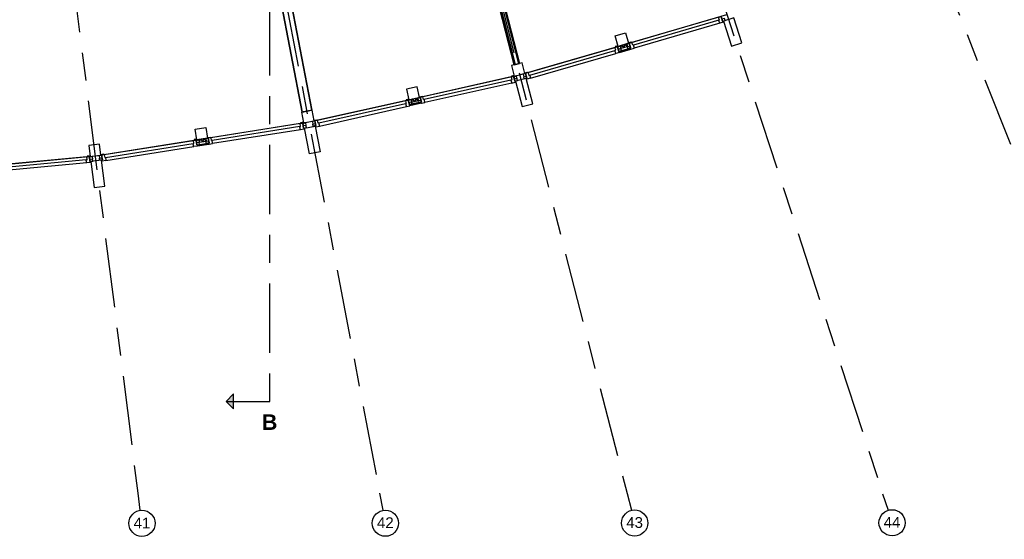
# Model space of a CAD drawing. Header units: millimetres. Extents: x -5940 to 121280, y -35718 to 26615.
# Tile 28 of 52: x 64383 to 86938, y -35713 to -23814. Entities that reach past the tile are written whole.
import ezdxf

# ---------------------------------------------------------------- set-up
doc = ezdxf.new("R2010")
doc.units = ezdxf.units.MM
doc.header["$LTSCALE"] = 100
doc.linetypes.add('Center', pattern=[31.75, 6.35, -4.7625, 15.875, -4.7625])
for name, color, linetype in [('AL21----_BUITENWAND', 3, 'Continuous'), ('AL22----_BINNENWAND', 2, 'Continuous'), ('AL28----_CONSTRUCTIES', 4, 'Continuous'), ('AL31----_BUITENKOZIJN', 1, 'Continuous'), ('BL$7----_DOORSNEDE', 8, 'Continuous'), ('BL$7----_STRAMIEN', 8, 'Continuous')]:
    doc.layers.add(name, color=color, linetype=linetype)
doc.styles.add('Arial_2', font='arial.ttf', dxfattribs={"height": 245.883234})
doc.styles.add('Arial_B', font='arialbd.ttf', dxfattribs={"height": 355.164671})

# ---------------------------------------------------------------- blocks, each defined once
blk = doc.blocks.new('Grid - r_3_0mm-7309776-_--_101 1e verdieping')
at = {"color": 0, "linetype": 'ByBlock', "lineweight": -2}
blk.add_circle((0, 0), 3, dxfattribs=at)
blk = doc.blocks.new('Section - 3_5 mm Head-7466073-_--_101 1e verdieping')
at = {"linetype": 'ByBlock', "lineweight": -2}
blk.add_hatch(color=0, dxfattribs=at).paths.add_polyline_path([(-1.75, 8.25), (0, 10), (1.75, 8.25)], flags=0)
at = {"color": 0, "linetype": 'ByBlock', "lineweight": -2}
for p, q in [((0, 10), (-1.75, 8.25)), ((0, 10), (-1.75, 8.25)), ((0, 10), (1.75, 8.25)), ((0, 10), (0, 0)), ((1.75, 8.25), (0, 10)), ((-1.75, 8.25), (1.75, 8.25))]:
    blk.add_line(p, q, dxfattribs=at)

msp = doc.modelspace()

# ---------------------------------------------------------------- linework, layer by layer
at = {"layer": 'AL21----_BUITENWAND'}
for p, q in [((78120.6, -24562.8), (78379.8, -24487.5)), ((78304.5, -24432.2), (78154.5, -24475.8)), ((73359.5, -25701.8), (73512, -25667.7)), ((73583.7, -25727.7), (73320.2, -25786.6)), ((68651.4, -26599.9), (68497.1, -26624.4)), ((68452.5, -26706.5), (68719.2, -26664.3))]:
    msp.add_line(p, q, dxfattribs=at)
at = {"layer": 'AL21----_BUITENWAND', "flags": 128}
for points in [[(80503.3, -23848.5), (80688.7, -24419.1), (80926.5, -24341.8), (80741.1, -23771.2), (80503.3, -23848.5), (80688.7, -24419.1), (80926.5, -24341.8), (80741.1, -23771.2)], [(78116.1, -24536.7), (78365.7, -24462.8), (78370, -24477.1), (78120.3, -24551.1)], [(75743.1, -25223.2), (75892.3, -25804.4), (76134.5, -25742.2), (75985.2, -25161.1), (75743.1, -25223.2), (75892.3, -25804.4), (76134.5, -25742.2), (75985.2, -25161.1)], [(73575, -25702.7), (73320.6, -25758.1), (73323.8, -25772.8), (73578.2, -25717.3)], [(70906, -26296.4), (71151.6, -26249.6), (71264, -26838.9), (71018.4, -26885.8)], [(68451.3, -26680.1), (68708.3, -26638), (68710.7, -26652.8), (68453.8, -26694.9)], [(66259, -27032.4), (66011, -27063.8), (66086.2, -27659), (66334.2, -27627.7)]]:
    msp.add_lwpolyline(points, close=True, dxfattribs=at)
for points in [[(78153.3, -24472.1), (78171, -24401.2), (78229.5, -24454), (78248.2, -24378.7), (78303.7, -24428.7)], [(73511.3, -25664), (73461.6, -25610.3), (73435.8, -25684.8), (73383.1, -25627.9), (73358.6, -25698.4)], [(68496.3, -26620.7), (68522.8, -26552.4), (68574.2, -26612.2), (68602.3, -26539.9), (68651, -26596.4)]]:
    msp.add_lwpolyline(points, dxfattribs=at)
at = {"layer": 'AL22----_BINNENWAND'}
for p, q in [((69532.8, -19055.5), (70844.5, -25931.5)), ((70854.3, -25929.5), (69542.7, -19053.6)), ((69542.7, -19053.6), (70854.3, -25929.6)), ((69752.9, -19013.5), (71064.5, -25889.4)), ((69752.9, -19013.5), (71064.5, -25889.5)), ((69764.5, -19021.3), (71074.4, -25887.6)), ((75711.6, -24849.3), (74371.9, -19631.6)), ((74371.9, -19631.6), (75711.6, -24849.3)), ((74402.4, -19649.6), (75735.8, -24843.1)), ((74493.7, -19703.6), (75808.5, -24824.5)), ((74524.1, -19721.6), (75832.7, -24818.2)), ((74524.1, -19721.6), (75832.7, -24818.2)), ((75711.6, -24849.3), (75832.7, -24818.2)), ((70854.3, -25929.6), (71064.5, -25889.5))]:
    msp.add_line(p, q, dxfattribs=at)
at = {"layer": 'AL28----_CONSTRUCTIES', "flags": 128}
for points in [[(78021, -24184.4), (78261.1, -24114.6), (78330.8, -24354.7), (78090.8, -24424.5)], [(75651.1, -24864.9), (75713.3, -25107), (75955.4, -25044.8), (75893.2, -24802.7), (75651.1, -24864.9), (75713.3, -25107), (75955.4, -25044.8), (75893.2, -24802.7)], [(73488.6, -25348.1), (73244.6, -25402.6), (73299.2, -25646.6), (73543.1, -25592.1)], [(70836.6, -25933), (70883.5, -26178.5), (71129.1, -26131.7), (71082.2, -25886.1), (70836.6, -25933), (70883.5, -26178.5), (71129.1, -26131.7), (71082.2, -25886.1)], [(68401.2, -26318.6), (68648.1, -26279.5), (68687.2, -26526.4), (68440.3, -26565.5)], [(65964.6, -26696.7), (65996, -26944.7), (66244, -26913.4), (66212.7, -26665.3), (65964.6, -26696.7), (65996, -26944.7), (66244, -26913.4), (66212.7, -26665.3)]]:
    msp.add_lwpolyline(points, close=True, dxfattribs=at)
at = {"layer": 'AL31----_BUITENKOZIJN'}
for p, q in [((78210.8, -24389.6), (80585.1, -23695.7)), ((80395.9, -23757.8), (78403.7, -24336.6)), ((80395.4, -23827.7), (78441.6, -24395.3)), ((80418.3, -23896), (78458.8, -24465.3)), ((75834.3, -25075.9), (78210.8, -24389.6)), ((76027.3, -25027), (78019.6, -24448.2)), ((76065.2, -25085.7), (78019, -24518.1)), ((76082.5, -25155.7), (78042, -24586.4)), ((73421.2, -25619.4), (75834.3, -25075.9)), ((75641.6, -25126), (73617, -25578.6)), ((75636.7, -25195.8), (73651.1, -25639.6)), ((75655.3, -25265.4), (73663.9, -25710.5)), ((71006.3, -26155.1), (73421.2, -25619.4)), ((71202, -26118.4), (73226.6, -25665.8)), ((71236.1, -26179.4), (73221.7, -25735.6)), ((71248.9, -26250.3), (73240.3, -25805.2)), ((68563.7, -26546), (71006.3, -26155.1)), ((70810.8, -26193.1), (68761.8, -26517.6)), ((70801.6, -26262.4), (68792, -26580.6)), ((70815.8, -26333), (68800.3, -26652.2)), ((66120, -26929), (68563.7, -26546)), ((66317.6, -26904.7), (68366.7, -26580.1)), ((66347.9, -26967.7), (68357.4, -26649.4)), ((66356.2, -27039.3), (68371.6, -26720.1)), ((63657.7, -27165.7), (66120, -26929)), ((65922.5, -26954.6), (63857.1, -27149.8)), ((65908.9, -27023.2), (63883.3, -27214.6)), ((65918.7, -27094.6), (63887.1, -27286.6))]:
    msp.add_line(p, q, dxfattribs=at)
at = {"layer": 'AL31----_BUITENKOZIJN', "flags": 128}
for points in [[(80483.9, -23849.1), (80492.5, -23846.6), (80499.1, -23869.4), (80497.1, -23873.1), (80418.3, -23896), (80414.6, -23894), (80413.5, -23890.1), (80412.6, -23886.9), (80410.2, -23878.6), (80395.4, -23827.7), (80411.7, -23823), (80393.8, -23761.5), (80395.9, -23757.8), (80446.8, -23743), (80452.5, -23741.3), (80483.9, -23849.1), (80544.4, -23829.5), (80529.6, -23783.8), (80470.4, -23802.9), (80483.9, -23849.1), (80452.5, -23741.3)], [(78378.3, -24460.8), (78369.7, -24463.3), (78376.3, -24486.2), (78380, -24488.2), (78458.8, -24465.3), (78460.8, -24461.6), (78459.7, -24457.8), (78458.8, -24454.5), (78456.4, -24446.2), (78441.6, -24395.3), (78425.3, -24400.1), (78407.4, -24338.6), (78403.7, -24336.6), (78352.8, -24351.4), (78347, -24353), (78378.3, -24460.8), (78316.7, -24476.7), (78304.7, -24430.1), (78364.9, -24414.6), (78378.3, -24460.8), (78347, -24353)], [(78107.5, -24539.5), (78116.2, -24537), (78122.8, -24559.8), (78120.8, -24563.5), (78042, -24586.4), (78038.3, -24584.4), (78037.2, -24580.5), (78036.2, -24577.2), (78033.8, -24569), (78019, -24518.1), (78035.4, -24513.4), (78017.5, -24451.9), (78019.6, -24448.2), (78070.5, -24433.4), (78076.2, -24431.7), (78107.5, -24539.5), (78168.1, -24519.9), (78153.2, -24474.1), (78094.1, -24493.3), (78107.5, -24539.5), (78076.2, -24431.7)], [(75970.7, -25043.4), (76002, -25151.2), (75940.4, -25167.1), (75928.4, -25120.5), (75988.6, -25105), (76002, -25151.2), (75970.7, -25043.4), (75976.5, -25041.8), (76027.3, -25027), (76031.1, -25029), (76048.9, -25090.5), (76065.2, -25085.7), (76080, -25136.6), (76082.4, -25144.9), (76083.4, -25148.2), (76084.5, -25152), (76082.5, -25155.7), (76003.7, -25178.6), (76000, -25176.5), (75993.4, -25153.7), (76002, -25151.2)], [(75699.2, -25113.1), (75723.7, -25222.7), (75785.3, -25206.9), (75773.4, -25160.3), (75713.2, -25175.7), (75723.7, -25222.7), (75699.2, -25113.1), (75693.3, -25114.5), (75641.6, -25126), (75639.3, -25129.6), (75653.3, -25192.1), (75636.7, -25195.8), (75648.3, -25247.5), (75650.1, -25255.9), (75650.9, -25259.2), (75651.8, -25263.1), (75655.3, -25265.4), (75735.4, -25247.5), (75737.6, -25243.9), (75732.4, -25220.7), (75723.7, -25222.7)], [(73284.2, -25653), (73308.7, -25762.5), (73370.3, -25746.7), (73358.4, -25700.1), (73298.2, -25715.6), (73308.7, -25762.5), (73284.2, -25653), (73278.3, -25654.3), (73226.6, -25665.8), (73224.3, -25669.4), (73238.3, -25731.9), (73221.7, -25735.6), (73233.3, -25787.3), (73235.1, -25795.7), (73235.9, -25799), (73236.8, -25802.9), (73240.3, -25805.2), (73320.4, -25787.3), (73322.6, -25783.7), (73317.5, -25760.5), (73308.7, -25762.5)], [(73583.9, -25701), (73575.1, -25702.9), (73580.3, -25726.1), (73583.9, -25728.4), (73663.9, -25710.5), (73666.2, -25706.9), (73665.3, -25703), (73664.5, -25699.7), (73662.7, -25691.3), (73651.1, -25639.6), (73634.5, -25643.3), (73620.6, -25580.8), (73617, -25578.6), (73565.3, -25590.1), (73559.4, -25591.4), (73583.9, -25701), (73521.4, -25712.9), (73512.3, -25665.7), (73573.4, -25654), (73583.9, -25701), (73559.4, -25591.4)], [(71168.9, -26240.8), (71160.1, -26242.7), (71165.3, -26265.9), (71168.9, -26268.2), (71248.9, -26250.3), (71251.2, -26246.8), (71250.3, -26242.8), (71249.6, -26239.5), (71247.7, -26231.1), (71236.1, -26179.4), (71219.5, -26183.1), (71205.6, -26120.7), (71202, -26118.4), (71150.3, -26130), (71144.4, -26131.3), (71168.9, -26240.8), (71106.4, -26252.7), (71097.4, -26205.5), (71158.4, -26193.9), (71168.9, -26240.8), (71144.4, -26131.3)], [(70886.7, -26294.7), (70895.5, -26293.3), (70899.3, -26316.7), (70896.8, -26320.2), (70815.8, -26333), (70812.3, -26330.5), (70811.7, -26326.6), (70811.2, -26323.2), (70809.8, -26314.7), (70801.6, -26262.4), (70818.3, -26259.7), (70808.3, -26196.5), (70810.8, -26193.1), (70863.2, -26184.8), (70869.1, -26183.8), (70886.7, -26294.7), (70949.2, -26282.8), (70940.2, -26235.6), (70879.1, -26247.2), (70886.7, -26294.7), (70869.1, -26183.8)], [(68442.5, -26681.7), (68451.4, -26680.3), (68455.1, -26703.8), (68452.6, -26707.2), (68371.6, -26720.1), (68368.2, -26717.6), (68367.6, -26713.6), (68367, -26710.3), (68365.7, -26701.8), (68357.4, -26649.4), (68374.2, -26646.8), (68364.2, -26583.6), (68366.7, -26580.1), (68419, -26571.8), (68424.9, -26570.9), (68442.5, -26681.7), (68505, -26669.8), (68496, -26622.6), (68435, -26634.2), (68442.5, -26681.7), (68424.9, -26570.9)], [(68721.1, -26637.7), (68712.2, -26639.1), (68715.9, -26662.6), (68719.3, -26665), (68800.3, -26652.2), (68802.8, -26648.8), (68802.2, -26644.8), (68801.7, -26641.5), (68800.3, -26633), (68792, -26580.6), (68775.2, -26583.3), (68765.2, -26520.1), (68761.8, -26517.6), (68709.4, -26525.9), (68703.5, -26526.8), (68721.1, -26637.7), (68657.9, -26645.7), (68651.9, -26598), (68713.5, -26590.2), (68721.1, -26637.7), (68703.5, -26526.8)], [(65991.8, -27060.8), (66000.8, -27059.9), (66003, -27083.6), (66000.3, -27086.8), (65918.7, -27094.6), (65915.4, -27091.9), (65915, -27087.9), (65914.7, -27084.5), (65913.9, -27075.9), (65908.9, -27023.2), (65925.8, -27021.6), (65919.8, -26957.8), (65922.5, -26954.6), (65975.3, -26949.6), (65981.2, -26949), (65991.8, -27060.8), (66054.9, -27052.8), (66048.9, -27005.1), (65987.3, -27012.9), (65991.8, -27060.8), (65981.2, -26949)], [(66259.4, -26913.9), (66276.9, -27024.7), (66213.8, -27032.7), (66207.7, -26985.1), (66269.4, -26977.2), (66276.9, -27024.7), (66259.4, -26913.9), (66265.3, -26913), (66317.6, -26904.7), (66321.1, -26907.2), (66331.1, -26970.4), (66347.9, -26967.7), (66356.2, -27020.1), (66357.5, -27028.5), (66358, -27031.9), (66358.7, -27035.9), (66356.2, -27039.3), (66275.2, -27052.1), (66271.7, -27049.6), (66268, -27026.1), (66276.9, -27024.7)]]:
    msp.add_lwpolyline(points, dxfattribs=at)
for points in [[(78290.4, -24374.5), (78304.7, -24430.1), (78364.9, -24414.6), (78348.9, -24359.4)], [(78331.7, -24357.5), (78326.8, -24340.9), (78385.2, -24324), (78388.9, -24326), (78392.9, -24339.7), (78348, -24352.8)], [(78091.6, -24427.3), (78086.8, -24410.7), (78028.4, -24427.6), (78026.4, -24431.4), (78030.4, -24445), (78075.2, -24432)], [(78135.5, -24419.5), (78153.2, -24474.1), (78094.1, -24493.3), (78078.1, -24438.1)], [(75956.7, -25047.5), (75951.9, -25030.9), (76010.2, -25014), (76013.9, -25016), (76017.9, -25029.7), (75973, -25042.7)], [(75713.4, -25109.9), (75709.7, -25093.1), (75650.4, -25106.4), (75648.1, -25109.9), (75651.2, -25123.8), (75696.8, -25113.7)], [(75759.1, -25104.6), (75773.4, -25160.3), (75713.2, -25175.7), (75700.6, -25119.6)], [(75914.1, -25064.9), (75928.4, -25120.5), (75988.6, -25105), (75972.5, -25049.8)], [(73299.8, -25649.5), (73296, -25632.6), (73236.8, -25645.9), (73234.5, -25649.5), (73237.6, -25663.4), (73283.2, -25653.2)], [(73344.1, -25644.5), (73358.4, -25700.1), (73298.2, -25715.6), (73285.6, -25659.4)], [(73501.6, -25609.3), (73512.3, -25665.7), (73573.4, -25654), (73560.9, -25597.9)], [(73543.8, -25594.9), (73540, -25578.1), (73599.3, -25564.8), (73602.9, -25567.1), (73606, -25581), (73560.4, -25591.2)], [(71086.6, -26149.1), (71097.4, -26205.5), (71158.4, -26193.9), (71145.9, -26137.7)], [(71130.2, -26134.4), (71126.4, -26117.6), (71185.7, -26104.3), (71189.3, -26106.6), (71192.4, -26120.5), (71146.8, -26130.7)], [(70883.5, -26181.5), (70880.8, -26164.5), (70820.8, -26174), (70818.3, -26177.4), (70820.6, -26191.5), (70866.7, -26184.2)], [(70929.4, -26179.1), (70940.2, -26235.6), (70879.1, -26247.2), (70870.1, -26190.4)], [(68440.7, -26568.4), (68438, -26551.4), (68378, -26560.9), (68375.6, -26564.3), (68377.8, -26578.4), (68423.9, -26571.1)], [(68485.3, -26566.2), (68496, -26622.6), (68435, -26634.2), (68426, -26577.5)], [(68644.7, -26541), (68651.9, -26598), (68713.5, -26590.2), (68704.5, -26533.4)], [(68687.7, -26529.3), (68685, -26512.3), (68745, -26502.8), (68748.4, -26505.3), (68750.7, -26519.3), (68704.5, -26526.7)], [(65995.8, -26947.6), (65994.2, -26930.5), (65933.7, -26936.2), (65931, -26939.4), (65932.3, -26953.6), (65978.8, -26949.2)], [(66041.8, -26948.1), (66048.9, -27005.1), (65987.3, -27012.9), (65981.9, -26955.6)], [(66200.5, -26928), (66207.7, -26985.1), (66269.4, -26977.2), (66260.4, -26920.5)], [(66244.9, -26916.2), (66242.2, -26899.1), (66302.2, -26889.6), (66305.7, -26892.1), (66307.9, -26906.2), (66261.8, -26913.5)]]:
    msp.add_lwpolyline(points, close=True, dxfattribs=at)
at = {"layer": 'BL$7----_DOORSNEDE', "linetype": 'Center'}
msp.add_line((70109.2, -32554.1), (70109.2, 23469.4), dxfattribs=at)
at = {"layer": 'BL$7----_STRAMIEN', "linetype": 'Center'}
for p, q in [((67095.8, -34653), (63162.2, -3515.6)), ((66686.8, -3511.7), (72628.1, -34656.9)), ((70296.2, -3506.2), (78295.7, -34662.4)), ((74022.8, -3499.2), (84150.7, -34669.4)), ((77903.6, -3490.7), (90251.5, -34677.9)), ((67145.9, -35049.8), (67095.8, -34653)), ((72628.1, -34656.9), (72703, -35049.8)), ((78295.7, -34662.4), (78395.2, -35049.8)), ((84150.7, -34669.4), (84274.3, -35049.8))]:
    msp.add_line(p, q, dxfattribs=at)

# ---------------------------------------------------------------- block references
at = {"layer": 'BL$7----_DOORSNEDE', "xscale": 99.99999999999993, "yscale": 99.99999999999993, "zscale": 99.99999999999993, "rotation": 90}
msp.add_blockref('Section - 3_5 mm Head-7466073-_--_101 1e verdieping', (70109.2, -32554.1), dxfattribs=at)
at = {"layer": 'BL$7----_STRAMIEN'}
for p, xscale, yscale, zscale, rotation in [((84367, -35335.2), 99.99999999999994, 99.99999999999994, 99.99999999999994, 197.9999999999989), ((67183.5, -35347.5), 99.99999999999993, 99.99999999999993, 99.99999999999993, 7.200000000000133), ((72759.3, -35344.5), 99.99999999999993, 99.99999999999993, 99.99999999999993, 190.7999999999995), ((78469.8, -35340.4), 99.99999999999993, 99.99999999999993, 99.99999999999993, 194.3999999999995)]:
    msp.add_blockref('Grid - r_3_0mm-7309776-_--_101 1e verdieping', p, dxfattribs=dict(at, xscale=xscale, yscale=yscale, zscale=zscale, rotation=rotation))

# ---------------------------------------------------------------- texts
at = {"layer": 'BL$7----_STRAMIEN', "lineweight": 9, "char_height": 245.88, "width": 456, "attachment_point": 2, "line_spacing_factor": 0.938532, "style": 'Arial_2'}
for s, insert in [('41', (67183.7, -35217.6)), ('42', (72758.9, -35209.5)), ('43', (78469.3, -35205.5)), ('44', (84366.3, -35200.2))]:
    msp.add_mtext(s, dxfattribs=dict(at, insert=insert))

# ---------------------------------------------------------------- next in the draw order: texts
at = {"layer": 'BL$7----_DOORSNEDE', "insert": (70106.5, -32852.7), "char_height": 355.165, "width": 415.78, "attachment_point": 2, "line_spacing_factor": 0.938532, "style": 'Arial_B', "bg_fill": 2}
msp.add_mtext('\\fArial|b1|i0|c0|p34|;B', dxfattribs=at)

doc.saveas('drawing.dxf')
